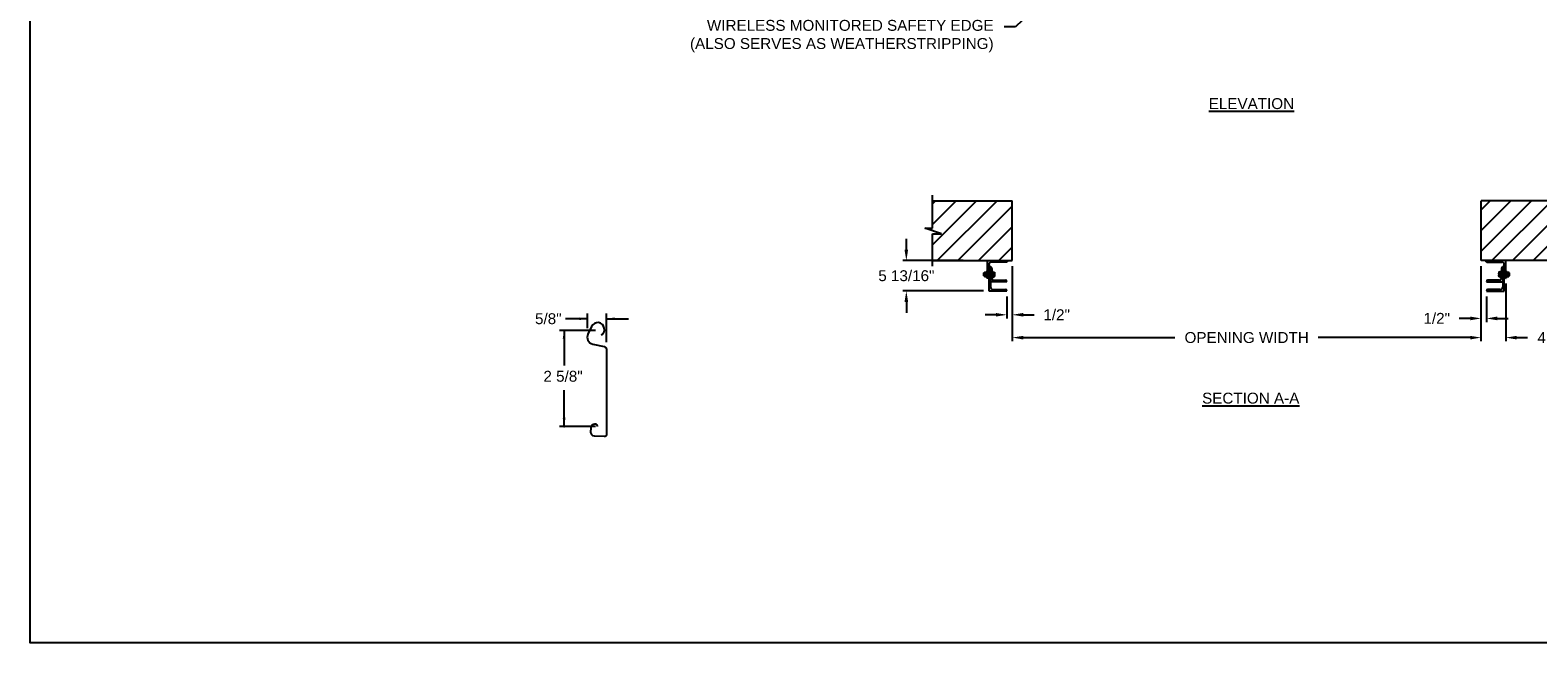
# Model space of a CAD drawing. Header units: inches. Extents: x 170 to 312, y 215 to 248.
# Tile 228 of 256: x 268 to 281, y 215 to 220. Entities that reach past the tile are written whole.
import ezdxf
from ezdxf import colors
from ezdxf.entities.mleader import LeaderData, LeaderLine
from ezdxf.math import Vec2, Vec3

# ---------------------------------------------------------------- set-up
doc = ezdxf.new("R2010")
doc.units = ezdxf.units.IN
doc.header["$LTSCALE"] = 0.25
doc.header["$MEASUREMENT"] = 0
for name, color, linetype in [('ANNOTATIONS', 1, 'Continuous'), ('DETAILS', 4, 'Continuous'), ('MOTOR LH', 7, 'Continuous')]:
    doc.layers.add(name, color=color, linetype=linetype)
doc.styles.add('ARIAL', font='arial.ttf', dxfattribs={"height": 0.09375})
doc.dimstyles.new('STANDARD$0', dxfattribs={"dimtxt": 0.09375, "dimasz": 0.09375, "dimexe": 0.03125, "dimexo": 0.046875, "dimgap": 0.09, "dimtad": 0, "dimtih": 1, "dimtoh": 1, "dimdec": 4, "dimzin": 0, "dimdsep": 46, "dimtxsty": 'ARIAL', "dimcen": 0.09, "dimadec": 0, "dimazin": 0, "dimtfac": 1, "dimtdec": 4, "dimtofl": 0, "dimtmove": 0, "dimatfit": 1, "dimfxl": 1, "dimtolj": 1, "dimtzin": 0, "dimarcsym": 0})
pattern_1 = [(45, (97.51732, -32.78357), (-0.08838835, 0.08838835), [])]

# ---------------------------------------------------------------- blocks, each defined once
blk = doc.blocks.new('*D115')
at = {"layer": 'ANNOTATIONS', "color": 0, "lineweight": -2, "transparency": 16777216}
for p, q in [((275.781, 218.141), (275.781, 218.235)), ((276.27, 218.047), (275.75, 218.047)), ((276.445, 217.786), (275.75, 217.786)), ((275.781, 217.692), (275.781, 217.598))]:
    blk.add_line(p, q, dxfattribs=at)
at = {"layer": 'ANNOTATIONS', "color": 0, "transparency": 16777216}
for points in [[(275.765, 218.141), (275.796, 218.141), (275.781, 218.047)], [(275.765, 217.692), (275.796, 217.692), (275.781, 217.786)]]:
    blk.add_solid(points, dxfattribs=at)
at = {"layer": 'defpoints', "color": 0, "transparency": 16777216}
for p in [(276.317, 218.047), (275.781, 217.786), (276.492, 217.786)]:
    blk.add_point(p, dxfattribs=at)
at = {"layer": 'ANNOTATIONS', "color": 0, "transparency": 16777216, "insert": (275.781, 217.917), "char_height": 0.09375, "attachment_point": 5, "style": 'ARIAL'}
blk.add_mtext('\\A1;5 13/16"', dxfattribs=at)
blk = doc.blocks.new('*D116')
at = {"layer": 'ANNOTATIONS', "color": 0, "lineweight": -2, "transparency": 16777216}
for p, q in [((280.725, 218.001), (280.725, 217.519)), ((280.772, 217.739), (280.772, 217.519)), ((280.632, 217.55), (280.538, 217.55)), ((280.866, 217.55), (280.96, 217.55))]:
    blk.add_line(p, q, dxfattribs=at)
at = {"layer": 'ANNOTATIONS', "color": 0, "transparency": 16777216}
for points in [[(280.632, 217.566), (280.632, 217.534), (280.725, 217.55)], [(280.866, 217.566), (280.866, 217.534), (280.772, 217.55)]]:
    blk.add_solid(points, dxfattribs=at)
at = {"layer": 'defpoints', "color": 0, "transparency": 16777216}
for p in [(280.725, 218.047), (280.772, 217.786), (280.772, 217.55)]:
    blk.add_point(p, dxfattribs=at)
at = {"layer": 'ANNOTATIONS', "color": 0, "transparency": 16777216, "insert": (280.344, 217.55), "char_height": 0.0938, "attachment_point": 5, "style": 'ARIAL'}
blk.add_mtext('\\A1;1/2"', dxfattribs=at)
blk = doc.blocks.new('*D117')
at = {"layer": 'ANNOTATIONS', "color": 0, "lineweight": -2, "transparency": 16777216}
for p, q in [((276.692, 218.001), (276.692, 217.55)), ((276.645, 217.739), (276.645, 217.55)), ((276.551, 217.581), (276.458, 217.581)), ((276.786, 217.581), (276.88, 217.581))]:
    blk.add_line(p, q, dxfattribs=at)
at = {"layer": 'ANNOTATIONS', "color": 0, "transparency": 16777216}
for points in [[(276.551, 217.597), (276.551, 217.566), (276.645, 217.581)], [(276.786, 217.597), (276.786, 217.566), (276.692, 217.581)]]:
    blk.add_solid(points, dxfattribs=at)
at = {"layer": 'defpoints', "color": 0, "transparency": 16777216}
for p in [(276.692, 218.047), (276.645, 217.786), (276.645, 217.581)]:
    blk.add_point(p, dxfattribs=at)
at = {"layer": 'ANNOTATIONS', "color": 0, "transparency": 16777216, "insert": (277.074, 217.581), "char_height": 0.0938, "attachment_point": 5, "style": 'ARIAL'}
blk.add_mtext('\\A1;1/2"', dxfattribs=at)
blk = doc.blocks.new('*D120')
at = {"layer": 'ANNOTATIONS', "color": 0, "lineweight": -2, "transparency": 16777216}
for p, q in [((280.725, 218.001), (280.725, 217.353)), ((280.938, 217.851), (280.938, 217.353)), ((280.632, 217.385), (280.538, 217.385)), ((281.032, 217.385), (281.125, 217.385))]:
    blk.add_line(p, q, dxfattribs=at)
at = {"layer": 'ANNOTATIONS', "color": 0, "transparency": 16777216}
for points in [[(280.632, 217.4), (280.632, 217.369), (280.725, 217.385)], [(281.032, 217.4), (281.032, 217.369), (280.938, 217.385)]]:
    blk.add_solid(points, dxfattribs=at)
at = {"layer": 'defpoints', "color": 0, "transparency": 16777216}
for p in [(280.725, 218.047), (280.938, 217.897), (280.938, 217.385)]:
    blk.add_point(p, dxfattribs=at)
at = {"layer": 'ANNOTATIONS', "color": 0, "transparency": 16777216, "insert": (281.38, 217.385), "char_height": 0.0938, "attachment_point": 5, "style": 'ARIAL'}
blk.add_mtext('\\A1;4 1/2"', dxfattribs=at)
blk = doc.blocks.new('*D109')
at = {"layer": 'ANNOTATIONS', "color": 0, "lineweight": -2, "transparency": 16777216}
for p, q in [((276.692, 218.001), (276.692, 217.353)), ((280.725, 218.001), (280.725, 217.353)), ((276.786, 217.385), (278.092, 217.385)), ((280.632, 217.385), (279.325, 217.385))]:
    blk.add_line(p, q, dxfattribs=at)
at = {"layer": 'ANNOTATIONS', "color": 0, "transparency": 16777216}
for points in [[(276.786, 217.4), (276.786, 217.369), (276.692, 217.385)], [(280.632, 217.4), (280.632, 217.369), (280.725, 217.385)]]:
    blk.add_solid(points, dxfattribs=at)
at = {"layer": 'defpoints', "color": 0, "transparency": 16777216}
for p in [(276.692, 218.047), (280.725, 218.047), (280.725, 217.385)]:
    blk.add_point(p, dxfattribs=at)
at = {"layer": 'ANNOTATIONS', "color": 0, "transparency": 16777216, "insert": (278.709, 217.385), "char_height": 0.09375, "attachment_point": 5, "style": 'ARIAL'}
blk.add_mtext('\\A1;OPENING WIDTH', dxfattribs=at)

msp = doc.modelspace()

# ---------------------------------------------------------------- hatches: boundary and pattern name
at = {"layer": 'MOTOR LH'}
h = msp.add_hatch(dxfattribs=at)
h.set_pattern_fill('ANSI31', color=256, style=0)
h.set_pattern_definition(pattern_1)
h.paths.add_polyline_path([(276.6921, 218.56305), (276.0046, 218.56305), (276.0046, 218.32585), (275.9405, 218.32585), (276.08257, 218.27894), (276.0046, 218.27894), (276.0046, 218.04742), (276.6921, 218.04742), (276.6921, 218.20993)])
h = msp.add_hatch(dxfattribs=at)
h.set_pattern_fill('ANSI31', color=256, style=0)
h.set_pattern_definition(pattern_1)
h.paths.add_polyline_path([(281.47704, 218.32585), (281.41294, 218.32585), (281.41294, 218.56305), (280.72544, 218.56305), (280.72544, 218.04742), (280.74361, 218.04742), (281.41294, 218.04742), (281.41294, 218.27894), (281.33497, 218.27894)])

# ---------------------------------------------------------------- linework, layer by layer
at = {"layer": 'ANNOTATIONS'}
for p, q in [((273.03706, 217.54689), (272.84956, 217.54689)), ((273.03706, 217.46513), (273.03706, 217.59376)), ((273.20158, 217.34678), (273.20158, 217.59376)), ((273.20158, 217.54689), (273.38908, 217.54689)), ((273.10539, 217.44645), (272.79759, 217.44645)), ((272.83606, 217.44645), (272.83606, 217.14489)), ((272.83606, 216.61924), (272.83606, 216.93393)), ((273.10539, 216.61924), (272.79759, 216.61924))]:
    msp.add_line(p, q, dxfattribs=at)
for p in [(273.16576, 217.41494), (272.83606, 216.69374), (272.83606, 216.61924)]:
    msp.add_point(p, dxfattribs=at)
for points in [[(272.96674, 217.53517), (272.96674, 217.55861), (273.03706, 217.54689)], [(273.2719, 217.55861), (273.2719, 217.53517), (273.20158, 217.54689)], [(272.84778, 217.37613), (272.82434, 217.37613), (272.83606, 217.44645)], [(272.84778, 216.68956), (272.82434, 216.68956), (272.83606, 216.61924)]]:
    msp.add_solid(points, dxfattribs=at)
at = {"layer": 'defpoints'}
msp.add_lwpolyline([(287.7119, 214.75854), (268.24203, 214.75854), (268.24203, 227.49365), (287.7119, 227.49365)], close=True, dxfattribs=at)
at = {"layer": 'DETAILS'}
msp.add_lwpolyline([(273.15539, 217.40975, 0.33746117), (273.18232, 217.44781), (273.182, 217.46569, 0.73725505), (273.07185, 217.48055), (273.04104, 217.41413, 0.47976839), (273.08285, 217.32981), (273.18127, 217.30824, -0.21720182), (273.20158, 217.28428), (273.20158, 216.54957, -0.36619075), (273.18184, 216.53415), (273.09718, 216.53687, -0.41028649), (273.06591, 216.57038), (273.06785, 216.60768, -0.37745755), (273.10168, 216.644, -0.31905635), (273.11356, 216.63852), (273.12463, 216.61924)], format="xyb", dxfattribs=at)
at = {"layer": 'MOTOR LH'}
for p, q in [((276.0046, 218.32585), (276.0046, 218.60992)), ((276.0046, 218.56305), (276.6921, 218.56305)), ((276.6921, 218.04742), (276.6921, 218.56305)), ((280.72544, 218.04742), (280.72544, 218.56305)), ((281.41294, 218.56305), (280.72544, 218.56305)), ((276.08257, 218.27894), (275.9405, 218.32585)), ((275.9405, 218.32585), (276.0046, 218.32585)), ((276.0046, 218.00055), (276.0046, 218.27894)), ((276.0046, 218.27894), (276.08257, 218.27894)), ((276.0046, 218.04742), (276.6921, 218.04742)), ((276.4471, 217.93969), (276.44859, 217.94117)), ((276.4471, 217.91766), (276.4471, 217.93969)), ((276.44859, 217.94117), (276.4522, 217.94117)), ((276.44859, 217.91617), (276.44859, 217.94117)), ((276.4522, 217.94742), (276.4746, 217.94742)), ((276.4522, 217.90992), (276.4522, 217.94742)), ((276.4746, 217.95992), (276.4796, 217.95992)), ((276.4746, 217.95992), (276.4746, 217.89742)), ((276.4796, 217.89742), (276.4796, 218.04742)), ((276.4921, 217.78574), (276.4921, 218.01617)), ((276.4921, 218.00055), (276.49211, 218.00055)), ((276.5046, 217.99117), (276.50461, 217.99117)), ((276.5046, 217.99117), (276.5046, 217.82011)), ((276.64211, 218.03492), (276.51085, 218.03492)), ((276.5171, 217.97868), (276.5171, 217.8943)), ((276.5171, 217.95992), (276.5221, 217.95992)), ((276.5171, 217.94868), (276.53658, 217.94868)), ((276.5221, 217.94868), (276.5221, 217.95992)), ((276.52575, 217.94742), (276.52575, 217.91009)), ((276.53825, 217.94742), (276.53825, 217.91009)), ((281.41294, 218.04742), (280.72544, 218.04742)), ((280.77543, 218.03492), (280.90669, 218.03492)), ((280.87929, 217.94742), (280.87929, 217.91009)), ((280.90044, 217.94868), (280.88096, 217.94868)), ((280.89179, 217.94742), (280.89179, 217.91009)), ((280.90044, 217.95992), (280.89544, 217.95992)), ((280.89544, 217.94868), (280.89544, 217.95992)), ((280.90044, 217.97868), (280.90044, 217.8943)), ((280.91294, 217.99117), (280.91293, 217.99117)), ((280.91294, 217.99117), (280.91294, 217.82011)), ((280.92544, 218.00055), (280.92543, 218.00055)), ((280.92544, 217.78574), (280.92544, 218.01617)), ((280.93794, 217.89742), (280.93794, 218.04742)), ((280.94294, 217.95992), (280.93794, 217.95992)), ((280.94294, 217.95992), (280.94294, 217.89742)), ((280.94294, 217.94742), (280.96534, 217.94742)), ((280.96534, 217.90992), (280.96534, 217.94742)), ((280.96895, 217.94117), (280.96534, 217.94117)), ((280.97044, 217.93969), (280.96895, 217.94117)), ((280.96895, 217.91617), (280.96895, 217.94117)), ((280.97044, 217.91766), (280.97044, 217.93969)), ((276.44859, 217.91617), (276.4471, 217.91766)), ((276.4522, 217.91617), (276.44859, 217.91617)), ((276.4522, 217.90992), (276.4746, 217.90992)), ((276.4721, 217.92867), (276.4547, 217.92867)), ((276.4796, 217.89742), (276.4746, 217.89742)), ((276.49209, 217.89742), (276.4921, 217.89742)), ((276.64523, 217.86617), (276.5046, 217.86617)), ((276.5171, 217.93152), (276.52408, 217.93152)), ((276.5171, 217.91151), (276.52408, 217.91151)), ((276.5171, 217.90866), (276.53658, 217.90866)), ((276.5221, 217.89742), (276.5171, 217.89742)), ((276.5221, 217.89742), (276.5221, 217.90866)), ((276.52575, 217.93152), (276.53658, 217.93152)), ((276.52575, 217.91151), (276.53658, 217.91151)), ((276.53273, 217.87867), (276.63274, 217.87867)), ((276.64523, 217.86618), (276.64523, 217.86617)), ((280.77231, 217.86618), (280.77231, 217.86617)), ((280.77231, 217.86617), (280.91294, 217.86617)), ((280.88481, 217.87867), (280.7848, 217.87867)), ((280.89179, 217.93152), (280.88096, 217.93152)), ((280.89179, 217.91151), (280.88096, 217.91151)), ((280.90044, 217.90866), (280.88096, 217.90866)), ((280.90044, 217.93152), (280.89346, 217.93152)), ((280.90044, 217.91151), (280.89346, 217.91151)), ((280.89544, 217.89742), (280.89544, 217.90866)), ((280.89544, 217.89742), (280.90044, 217.89742)), ((280.92545, 217.89742), (280.92544, 217.89742)), ((280.93794, 217.89742), (280.94294, 217.89742)), ((280.94294, 217.90992), (280.96534, 217.90992)), ((280.94544, 217.92867), (280.96284, 217.92867)), ((280.96534, 217.91617), (280.96895, 217.91617)), ((280.96895, 217.91617), (280.97044, 217.91766)), ((276.64523, 217.78574), (276.4921, 217.78574)), ((276.52648, 217.79824), (276.63274, 217.79824)), ((276.64523, 217.78575), (276.64523, 217.78574)), ((280.77231, 217.78575), (280.77231, 217.78574)), ((280.77231, 217.78574), (280.92544, 217.78574)), ((280.89106, 217.79824), (280.7848, 217.79824))]:
    msp.add_line(p, q, dxfattribs=at)
at = {"layer": 'MOTOR LH', "flags": 128}
for points in [[(276.52408, 217.94868), (276.5253, 217.94799), (276.52575, 217.94726)], [(276.52408, 217.93152), (276.5253, 217.93572), (276.52575, 217.9401)], [(276.53658, 217.94868), (276.5378, 217.94799), (276.53825, 217.94726)], [(276.53658, 217.93152), (276.5378, 217.93572), (276.53825, 217.9401)], [(280.88096, 217.94868), (280.87975, 217.94799), (280.87929, 217.94726)], [(280.88096, 217.93152), (280.87975, 217.93572), (280.87929, 217.9401)], [(280.89346, 217.94868), (280.89225, 217.94799), (280.89179, 217.94726)], [(280.89346, 217.93152), (280.89225, 217.93572), (280.89179, 217.9401)], [(276.52575, 217.92151), (276.52472, 217.92927), (276.52408, 217.93152)], [(276.52408, 217.91151), (276.52564, 217.91902), (276.52575, 217.92151)], [(276.52408, 217.90866), (276.5253, 217.90936), (276.52575, 217.91009)], [(276.53825, 217.92151), (276.53722, 217.92927), (276.53658, 217.93152)], [(276.53658, 217.91151), (276.53814, 217.91902), (276.53825, 217.92151)], [(276.53658, 217.90866), (276.5378, 217.90936), (276.53825, 217.91009)], [(280.87929, 217.92151), (280.88032, 217.92927), (280.88096, 217.93152)], [(280.88096, 217.91151), (280.8794, 217.91902), (280.87929, 217.92151)], [(280.88096, 217.90866), (280.87975, 217.90936), (280.87929, 217.91009)], [(280.89179, 217.92151), (280.89282, 217.92927), (280.89346, 217.93152)], [(280.89346, 217.91151), (280.8919, 217.91902), (280.89179, 217.92151)], [(280.89346, 217.90866), (280.89225, 217.90936), (280.89179, 217.91009)]]:
    msp.add_lwpolyline(points, dxfattribs=at)
at = {"layer": 'MOTOR LH'}
for centre, radius, start, end in [((276.47522, 217.93693), 0.02304, 152.913174, 177.22408), ((276.47107, 217.93806), 0.01886, 180.027798, 209.834947), ((276.45159, 217.93693), 0.02304, 2.77592, 27.086826), ((276.45574, 217.93806), 0.01886, 330.165053, 359.972202), ((276.51085, 218.01617), 0.01875, 90, 180), ((276.49211, 217.98806), 0.01249, 0, 90), ((276.50461, 217.97868), 0.01249, 0, 90), ((276.50074, 217.93968), 0.02502, 0.97621, 21.106816), ((276.51324, 217.93968), 0.02502, 0.97631, 21.106527), ((276.64211, 218.04741), 0.01249, 270, 0), ((280.77543, 218.04741), 0.01249, 180, 270), ((280.9043, 217.93968), 0.02502, 158.893473, 179.02369), ((280.9168, 217.93968), 0.02502, 158.893184, 179.02379), ((280.91293, 217.97868), 0.01249, 90, 180), ((280.90669, 218.01617), 0.01875, 0, 90), ((280.92543, 217.98806), 0.01249, 90, 180), ((280.96595, 217.93693), 0.02304, 152.913174, 177.22408), ((280.9618, 217.93806), 0.01886, 180.027798, 209.834947), ((280.94233, 217.93693), 0.02304, 2.77592, 27.086826), ((280.94648, 217.93806), 0.01886, 330.165053, 359.972202), ((276.47522, 217.91818), 0.02304, 152.913175, 177.224058), ((276.47107, 217.91931), 0.01886, 180.027798, 209.834947), ((276.45159, 217.91818), 0.02304, 2.775942, 27.086825), ((276.45574, 217.91931), 0.01886, 330.165053, 359.972202), ((276.47961, 217.90991), 0.01249, 270, 0), ((276.52648, 217.82011), 0.02188, 180, 270), ((276.53273, 217.8943), 0.01562, 180, 270), ((276.52352, 217.90915), 0.00243, 22.723879, 76.579246), ((276.53602, 217.90915), 0.00243, 22.723939, 76.57869), ((276.63274, 217.86618), 0.01249, 0, 90), ((280.7848, 217.86618), 0.01249, 90, 180), ((280.88153, 217.90915), 0.00243, 103.42131, 157.276061), ((280.88481, 217.8943), 0.01562, 270, 0), ((280.89106, 217.82011), 0.02188, 270, 0), ((280.89403, 217.90915), 0.00243, 103.420754, 157.276121), ((280.93793, 217.90991), 0.01249, 180, 270), ((280.96595, 217.91818), 0.02304, 152.913175, 177.224058), ((280.9618, 217.91931), 0.01886, 180.027798, 209.834947), ((280.94233, 217.91818), 0.02304, 2.775942, 27.086825), ((280.94648, 217.91931), 0.01886, 330.165053, 359.972202), ((276.63274, 217.78575), 0.01249, 0, 90), ((280.7848, 217.78575), 0.01249, 90, 180)]:
    msp.add_arc(centre, radius, start, end, dxfattribs=at)

# ---------------------------------------------------------------- texts
at = {"layer": 'ANNOTATIONS', "style": 'ARIAL'}
msp.add_text('2 5/8"', height=0.09375, dxfattribs=at).set_placement((272.65822, 217.00538))
at = {"layer": 'ANNOTATIONS', "char_height": 0.09375, "attachment_point": 2, "style": 'ARIAL'}
for s, insert, width in [('{\\LELEVATION}', (278.74966, 219.44522), 3.0834986), ('{\\LSECTION A-A}', (278.74376, 216.91103), 1.3823677)]:
    msp.add_mtext(s, dxfattribs=dict(at, insert=insert, width=width))
at = {"layer": 'ANNOTATIONS', "insert": (272.70021, 217.54689), "char_height": 0.09375, "attachment_point": 5, "style": 'ARIAL'}
msp.add_mtext('\\A1;5/8"', dxfattribs=at)

# ---------------------------------------------------------------- dimensions: what is measured, and where the dimension line sits
at = {"layer": 'ANNOTATIONS'}
for base, p1, p2, angle, text, picture, middle in [((275.78076, 217.78574), (276.3171, 218.04741), (276.4921, 217.78574), 90, '5 13/16"', '*D115', (275.78076, 217.91658)), ((276.64523, 217.58132), (276.6921, 218.04742), (276.64523, 217.78574), 180, '1/2"', '*D117', (277.07368, 217.58132))]:
    dim = msp.add_linear_dim(base=base, p1=p1, p2=p2, angle=angle, text=text, dimstyle='STANDARD$0', dxfattribs=at)
    dim.commit()
    dim.dimension.update_dxf_attribs({"geometry": picture, "text_midpoint": middle, "dimtype": 160})
dim = msp.add_aligned_dim(p1=(276.6921, 218.04742), p2=(280.72544, 218.04742), distance=-0.6628, text='OPENING WIDTH', dimstyle='STANDARD$0', dxfattribs=at)
dim.commit()
dim.dimension.update_dxf_attribs({"geometry": '*D109', "text_midpoint": (278.70877, 217.38462)})
for base, p2, text, picture, middle in [((280.77231, 217.55007), (280.77231, 217.78574), '1/2"', '*D116', (280.34386, 217.55007)), ((280.93794, 217.38462), (280.93794, 217.89742), '4 1/2"', '*D120', (281.38043, 217.38462))]:
    dim = msp.add_linear_dim(base=base, p1=(280.72544, 218.04742), p2=p2, text=text, dimstyle='STANDARD$0', dxfattribs=at)
    dim.commit()
    dim.dimension.update_dxf_attribs({"geometry": picture, "text_midpoint": middle, "dimtype": 160})

# ---------------------------------------------------------------- leaders
ml = msp.add_multileader_mtext('Standard', dxfattribs=at)
ml.set_content('WIRELESS MONITORED SAFETY EDGE \\P(ALSO SERVES AS WEATHERSTRIPPING)', color=256, style='ARIAL')
ml.set_leader_properties()
ml.build(insert=Vec2(0, 0))
ml.multileader.update_dxf_attribs({"dogleg_length": 0.36, "arrow_head_size": 0.09375})
ctx = ml.context
ctx.base_point, ctx.char_height, ctx.arrow_head_size, ctx.landing_gap_size, ctx.plane_origin = Vec3(273.84165, 220.0578), 0.09375, 0.09375, 0.09, Vec3(277.40662, 219.62457)
ctx.text_align_type = 2
notes = []
notes.append((ctx, [(0, (1, 1, 0), (276.71954, 220.0578), (-1, 0), 0.09796, [(0, [(277.10371, 220.42387)], 0, [])])]))
ctx.mtext.insert, ctx.mtext.alignment, ctx.mtext.flow_direction = Vec3(276.53158, 220.11845), 3, 5
for ctx, leaders in notes:
    for number, flags, end, landing, length, lines in leaders:
        leader = LeaderData()
        leader.index, (leader.has_last_leader_line, leader.has_dogleg_vector, leader.attachment_direction) = number, flags
        leader.last_leader_point, leader.dogleg_vector, leader.dogleg_length = Vec3(end), Vec3(landing), length
        for number, points, colour, breaks in lines:
            line = LeaderLine()
            line.index, line.vertices, line.color, line.breaks = number, Vec3.list(points), colors.encode_raw_color(colour), breaks
            leader.lines.append(line)
        ctx.leaders.append(leader)

doc.saveas('drawing.dxf')
